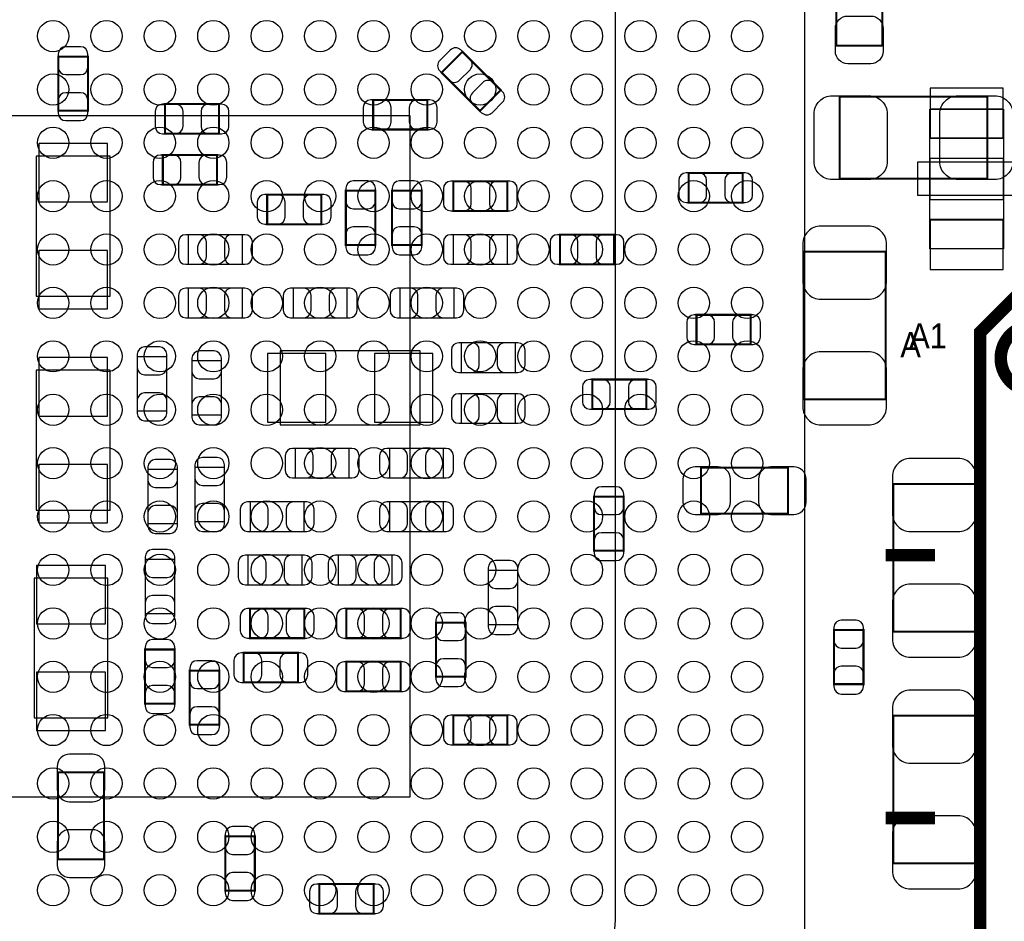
# Model space of a CAD drawing. Extents: x -489 to 2877, y -316 to 1733.
# Tile 6 of 11: x 1213 to 1685, y 299 to 732. Entities that reach past the tile are written whole.
import ezdxf

# ---------------------------------------------------------------- set-up
doc = ezdxf.new("R2010")
doc.units = 0
for name, color, linetype in [('ASSEMBLY_BOTTOM', 140, 'CONTINUOUS'), ('ASSEMBLY_TOP', 140, 'CONTINUOUS'), ('BOTTOM', 2, 'CONTINUOUS'), ('TOP', 160, 'CONTINUOUS')]:
    doc.layers.add(name, color=color, linetype=linetype)

msp = doc.modelspace()

# ---------------------------------------------------------------- linework, layer by layer
at = {"layer": 'ASSEMBLY_BOTTOM', "const_width": 0.98}
for points in [[(1245.77, 713.89), (1231.59, 713.89), (1231.59, 687.91), (1245.77, 687.91), (1245.77, 713.89)], [(1425.31, 716.2), (1415.28, 706.17), (1433.65, 687.8), (1443.68, 697.83), (1425.31, 716.2)], [(1308.67, 676.91), (1308.67, 691.09), (1282.69, 691.09), (1282.69, 676.91), (1308.67, 676.91)], [(1408.47, 678.91), (1408.47, 693.09), (1382.49, 693.09), (1382.49, 678.91), (1408.47, 678.91)], [(1307.67, 652.51), (1307.67, 666.69), (1281.69, 666.69), (1281.69, 652.51), (1307.67, 652.51)], [(1533.69, 658.09), (1533.69, 643.91), (1559.67, 643.91), (1559.67, 658.09), (1533.69, 658.09)], [(1446.87, 639.91), (1446.87, 654.09), (1420.89, 654.09), (1420.89, 639.91), (1446.87, 639.91)], [(1331.69, 647.69), (1331.69, 633.51), (1357.67, 633.51), (1357.67, 647.69), (1331.69, 647.69)], [(1383.57, 649.59), (1369.39, 649.59), (1369.39, 623.61), (1383.57, 623.61), (1383.57, 649.59)], [(1405.77, 649.59), (1391.59, 649.59), (1391.59, 623.61), (1405.77, 623.61), (1405.77, 649.59)], [(1497.97, 614.31), (1497.97, 628.49), (1471.99, 628.49), (1471.99, 614.31), (1497.97, 614.31)], [(1628.17, 620.43), (1588.79, 620.43), (1588.79, 549.57), (1628.17, 549.57), (1628.17, 620.43)], [(1537.49, 590.09), (1537.49, 575.91), (1563.47, 575.91), (1563.47, 590.09), (1537.49, 590.09)], [(1487.49, 559.09), (1487.49, 544.91), (1513.47, 544.91), (1513.47, 559.09), (1487.49, 559.09)], [(1581.35, 494.83), (1581.35, 516.87), (1539.61, 516.87), (1539.61, 494.83), (1581.35, 494.83)], [(1631.79, 438.17), (1671.17, 438.17), (1671.17, 509.03), (1631.79, 509.03), (1631.79, 438.17)], [(1488.39, 477.01), (1502.57, 477.01), (1502.57, 502.99), (1488.39, 502.99), (1488.39, 477.01)], [(1323.49, 449.29), (1323.49, 435.11), (1349.47, 435.11), (1349.47, 449.29), (1323.49, 449.29)], [(1395.67, 435.11), (1395.67, 449.29), (1369.69, 449.29), (1369.69, 435.11), (1395.67, 435.11)], [(1426.77, 442.59), (1412.59, 442.59), (1412.59, 416.61), (1426.77, 416.61), (1426.77, 442.59)], [(1617.52, 439.05), (1603.34, 439.05), (1603.34, 413.07), (1617.52, 413.07), (1617.52, 439.05)], [(1287.37, 429.69), (1273.19, 429.69), (1273.19, 403.71), (1287.37, 403.71), (1287.37, 429.69)], [(1320.49, 428.09), (1320.49, 413.91), (1346.47, 413.91), (1346.47, 428.09), (1320.49, 428.09)], [(1308.77, 419.59), (1294.59, 419.59), (1294.59, 393.61), (1308.77, 393.61), (1308.77, 419.59)], [(1395.67, 409.61), (1395.67, 423.79), (1369.69, 423.79), (1369.69, 409.61), (1395.67, 409.61)], [(1446.87, 384.01), (1446.87, 398.19), (1420.89, 398.19), (1420.89, 384.01), (1446.87, 384.01)], [(1631.79, 327.15), (1671.17, 327.15), (1671.17, 398.01), (1631.79, 398.01), (1631.79, 327.15)], [(1231.46, 329.13), (1253.5, 329.13), (1253.5, 370.87), (1231.46, 370.87), (1231.46, 329.13)], [(1325.77, 340.09), (1311.59, 340.09), (1311.59, 314.11), (1325.77, 314.11), (1325.77, 340.09)], [(1356.69, 317.29), (1356.69, 303.11), (1382.67, 303.11), (1382.67, 317.29), (1356.69, 317.29)]]:
    msp.add_lwpolyline(points, dxfattribs=at)
at = {"layer": 'ASSEMBLY_BOTTOM'}
for points in [[(1684.68, 688.7), (1684.68, 621.8), (1649.28, 621.8), (1649.28, 688.7), (1684.68, 688.7)], [(1256.38, 599.1), (1256.38, 666.1), (1220.98, 666.1), (1220.98, 599.1), (1256.38, 599.1)], [(1319.87, 614.31), (1319.87, 628.49), (1293.89, 628.49), (1293.89, 614.31), (1319.87, 614.31)], [(1446.87, 614.31), (1446.87, 628.49), (1420.89, 628.49), (1420.89, 614.31), (1446.87, 614.31)], [(1319.87, 588.71), (1319.87, 602.89), (1293.89, 602.89), (1293.89, 588.71), (1319.87, 588.71)], [(1370.07, 588.71), (1370.07, 602.89), (1344.09, 602.89), (1344.09, 588.71), (1370.07, 588.71)], [(1395.29, 602.89), (1395.29, 588.71), (1421.27, 588.71), (1421.27, 602.89), (1395.29, 602.89)], [(1450.67, 562.51), (1450.67, 576.69), (1424.69, 576.69), (1424.69, 562.51), (1450.67, 562.51)], [(1404.98, 572.8), (1337.98, 572.8), (1337.98, 537.4), (1404.98, 537.4), (1404.98, 572.8)], [(1269.39, 544.01), (1283.57, 544.01), (1283.57, 569.99), (1269.39, 569.99), (1269.39, 544.01)], [(1295.59, 542.11), (1309.77, 542.11), (1309.77, 568.09), (1295.59, 568.09), (1295.59, 542.11)], [(1256.38, 496.5), (1256.38, 563.5), (1220.98, 563.5), (1220.98, 496.5), (1256.38, 496.5)], [(1450.67, 538.11), (1450.67, 552.29), (1424.69, 552.29), (1424.69, 538.11), (1450.67, 538.11)], [(1371.07, 511.91), (1371.07, 526.09), (1345.09, 526.09), (1345.09, 511.91), (1371.07, 511.91)], [(1390.29, 526.09), (1390.29, 511.91), (1416.27, 511.91), (1416.27, 526.09), (1390.29, 526.09)], [(1288.67, 515.99), (1274.49, 515.99), (1274.49, 490.01), (1288.67, 490.01), (1288.67, 515.99)], [(1311.27, 516.99), (1297.09, 516.99), (1297.09, 491.01), (1311.27, 491.01), (1311.27, 516.99)], [(1323.49, 500.49), (1323.49, 486.31), (1349.47, 486.31), (1349.47, 500.49), (1323.49, 500.49)], [(1390.29, 500.49), (1390.29, 486.31), (1416.27, 486.31), (1416.27, 500.49), (1390.29, 500.49)], [(1273.19, 446.91), (1287.37, 446.91), (1287.37, 472.89), (1273.19, 472.89), (1273.19, 446.91)], [(1322.49, 474.89), (1322.49, 460.71), (1348.47, 460.71), (1348.47, 474.89), (1322.49, 474.89)], [(1391.67, 460.71), (1391.67, 474.89), (1365.69, 474.89), (1365.69, 460.71), (1391.67, 460.71)], [(1451.77, 467.59), (1437.59, 467.59), (1437.59, 441.61), (1451.77, 441.61), (1451.77, 467.59)], [(1219.98, 463.9), (1219.98, 396.9), (1255.38, 396.9), (1255.38, 463.9), (1219.98, 463.9)]]:
    msp.add_lwpolyline(points, dxfattribs=at)
for points in [[(1684.68, 688.7), (1649.28, 688.7), (1649.28, 675), (1684.68, 675)], [(1684.68, 665.1), (1649.28, 665.1), (1649.28, 645.4), (1684.68, 645.4)], [(1684.68, 621.8), (1649.28, 621.8), (1649.28, 635.6), (1684.68, 635.6)]]:
    msp.add_lwpolyline(points, close=True, dxfattribs=at)
at = {"layer": 'ASSEMBLY_TOP'}
for points in [[(1589.38, 209.9), (1589.38, 879.3), (919.98, 879.3), (919.98, 209.9), (1589.38, 209.9)], [(1400.18, 359), (1400.18, 685.5), (1103.78, 685.5), (1103.78, 359), (1400.18, 359)]]:
    msp.add_lwpolyline(points, dxfattribs=at)
msp.add_lwpolyline([(1459.18, 784), (1044.68, 784, 0.414206), (1005.28, 744.6), (1005.28, 299.9, 0.413884), (1044.68, 260.6), (1459.18, 260.6, 0.414138), (1498.58, 299.9), (1498.58, 744.6, 0.414459), (1459.18, 784)], format="xyb", dxfattribs=at)
for points, const_width in [([(1604.46, 760.87), (1626.5, 760.87), (1626.5, 719.13), (1604.46, 719.13), (1604.46, 760.87)], 0.98), ([(1606.05, 655.31), (1606.05, 694.69), (1676.91, 694.69), (1676.91, 655.31), (1606.05, 655.31)], 0.98), ([(1673.48, 12.26), (2071.08, 12.26), (2071.08, 606.74), (1698.48, 606.74), (1673.48, 581.74), (1673.48, 12.26)], 6), ([(1651.78, 474.9), (1628.18, 474.9)], 6), ([(1651.78, 348.9), (1628.18, 348.9)], 6)]:
    msp.add_lwpolyline(points, dxfattribs=dict(at, const_width=const_width))
at = {"layer": 'ASSEMBLY_TOP', "const_width": 6}
msp.add_lwpolyline([(1714.78, 569.34, 0.999842), (1683.32, 569.35, 1.000158), (1714.78, 569.34)], format="xyb", dxfattribs=at)
at = {"layer": 'BOTTOM'}
for points in [[(1231.59, 715.07), (1231.59, 708.77, 0.413587), (1235.14, 705.23), (1242.22, 705.23, 0.413587), (1245.77, 708.77), (1245.77, 715.07, 0.413587), (1242.22, 718.61), (1235.14, 718.61, 0.413587)], [(1414.45, 707), (1418.9, 702.55, 0.414276), (1423.92, 702.56), (1428.92, 707.56, 0.414276), (1428.93, 712.58), (1424.48, 717.03, 0.414276), (1419.46, 717.02), (1414.46, 712.02, 0.414276)], [(1444.51, 697), (1440.06, 701.45, 0.414276), (1435.04, 701.44), (1430.04, 696.44, 0.414276), (1430.03, 691.42), (1434.48, 686.97, 0.414276), (1439.5, 686.98), (1444.5, 691.98, 0.414276)], [(1245.77, 686.73), (1245.77, 693.03, 0.413587), (1242.22, 696.57), (1235.14, 696.57, 0.413587), (1231.59, 693.03), (1231.59, 686.73, 0.413587), (1235.14, 683.19), (1242.22, 683.19, 0.413587)], [(1281.51, 676.91), (1287.81, 676.91, 0.413587), (1291.35, 680.46), (1291.35, 687.54, 0.413587), (1287.81, 691.09), (1281.51, 691.09, 0.413587), (1277.97, 687.54), (1277.97, 680.46, 0.413587)], [(1309.85, 691.09), (1303.55, 691.09, 0.413587), (1300.01, 687.54), (1300.01, 680.46, 0.413587), (1303.55, 676.91), (1309.85, 676.91, 0.413587), (1313.39, 680.46), (1313.39, 687.54, 0.413587)], [(1381.31, 678.91), (1387.61, 678.91, 0.413587), (1391.15, 682.46), (1391.15, 689.54, 0.413587), (1387.61, 693.09), (1381.31, 693.09, 0.413587), (1377.77, 689.54), (1377.77, 682.46, 0.413587)], [(1409.65, 693.09), (1403.35, 693.09, 0.413587), (1399.81, 689.54), (1399.81, 682.46, 0.413587), (1403.35, 678.91), (1409.65, 678.91, 0.413587), (1413.19, 682.46), (1413.19, 689.54, 0.413587)], [(1280.51, 652.51), (1286.81, 652.51, 0.413587), (1290.35, 656.06), (1290.35, 663.14, 0.413587), (1286.81, 666.69), (1280.51, 666.69, 0.413587), (1276.97, 663.14), (1276.97, 656.06, 0.413587)], [(1308.85, 666.69), (1302.55, 666.69, 0.413587), (1299.01, 663.14), (1299.01, 656.06, 0.413587), (1302.55, 652.51), (1308.85, 652.51, 0.413587), (1312.39, 656.06), (1312.39, 663.14, 0.413587)], [(1532.51, 643.91), (1538.81, 643.91, 0.413587), (1542.35, 647.46), (1542.35, 654.54, 0.413587), (1538.81, 658.09), (1532.51, 658.09, 0.413587), (1528.97, 654.54), (1528.97, 647.46, 0.413587)], [(1560.85, 658.09), (1554.55, 658.09, 0.413587), (1551.01, 654.54), (1551.01, 647.46, 0.413587), (1554.55, 643.91), (1560.85, 643.91, 0.413587), (1564.39, 647.46), (1564.39, 654.54, 0.413587)], [(1369.39, 650.77), (1369.39, 644.47, 0.413587), (1372.94, 640.93), (1380.02, 640.93, 0.413587), (1383.57, 644.47), (1383.57, 650.77, 0.413587), (1380.02, 654.31), (1372.94, 654.31, 0.413587)], [(1391.59, 650.77), (1391.59, 644.47, 0.413587), (1395.14, 640.93), (1402.22, 640.93, 0.413587), (1405.77, 644.47), (1405.77, 650.77, 0.413587), (1402.22, 654.31), (1395.14, 654.31, 0.413587)], [(1419.71, 639.91), (1426.01, 639.91, 0.413587), (1429.55, 643.46), (1429.55, 650.54, 0.413587), (1426.01, 654.09), (1419.71, 654.09, 0.413587), (1416.17, 650.54), (1416.17, 643.46, 0.413587)], [(1448.05, 654.09), (1441.75, 654.09, 0.413587), (1438.21, 650.54), (1438.21, 643.46, 0.413587), (1441.75, 639.91), (1448.05, 639.91, 0.413587), (1451.59, 643.46), (1451.59, 650.54, 0.413587)], [(1330.51, 633.51), (1336.81, 633.51, 0.413587), (1340.35, 637.06), (1340.35, 644.14, 0.413587), (1336.81, 647.69), (1330.51, 647.69, 0.413587), (1326.97, 644.14), (1326.97, 637.06, 0.413587)], [(1358.85, 647.69), (1352.55, 647.69, 0.413587), (1349.01, 644.14), (1349.01, 637.06, 0.413587), (1352.55, 633.51), (1358.85, 633.51, 0.413587), (1362.39, 637.06), (1362.39, 644.14, 0.413587)], [(1588.4, 623.98), (1588.4, 606.26, 0.414414), (1597.06, 597.6), (1619.9, 597.6, 0.414414), (1628.56, 606.26), (1628.56, 623.98, 0.414414), (1619.9, 632.64), (1597.06, 632.64, 0.414414)], [(1292.71, 614.31), (1299.01, 614.31, 0.413587), (1302.55, 617.86), (1302.55, 624.94, 0.413587), (1299.01, 628.49), (1292.71, 628.49, 0.413587), (1289.17, 624.94), (1289.17, 617.86, 0.413587)], [(1321.05, 628.49), (1314.75, 628.49, 0.413587), (1311.21, 624.94), (1311.21, 617.86, 0.413587), (1314.75, 614.31), (1321.05, 614.31, 0.413587), (1324.59, 617.86), (1324.59, 624.94, 0.413587)], [(1383.57, 622.43), (1383.57, 628.73, 0.413587), (1380.02, 632.27), (1372.94, 632.27, 0.413587), (1369.39, 628.73), (1369.39, 622.43, 0.413587), (1372.94, 618.89), (1380.02, 618.89, 0.413587)], [(1405.77, 622.43), (1405.77, 628.73, 0.413587), (1402.22, 632.27), (1395.14, 632.27, 0.413587), (1391.59, 628.73), (1391.59, 622.43, 0.413587), (1395.14, 618.89), (1402.22, 618.89, 0.413587)], [(1419.71, 614.31), (1426.01, 614.31, 0.413587), (1429.55, 617.86), (1429.55, 624.94, 0.413587), (1426.01, 628.49), (1419.71, 628.49, 0.413587), (1416.17, 624.94), (1416.17, 617.86, 0.413587)], [(1448.05, 628.49), (1441.75, 628.49, 0.413587), (1438.21, 624.94), (1438.21, 617.86, 0.413587), (1441.75, 614.31), (1448.05, 614.31, 0.413587), (1451.59, 617.86), (1451.59, 624.94, 0.413587)], [(1470.81, 614.31), (1477.11, 614.31, 0.413587), (1480.65, 617.86), (1480.65, 624.94, 0.413587), (1477.11, 628.49), (1470.81, 628.49, 0.413587), (1467.27, 624.94), (1467.27, 617.86, 0.413587)], [(1499.15, 628.49), (1492.85, 628.49, 0.413587), (1489.31, 624.94), (1489.31, 617.86, 0.413587), (1492.85, 614.31), (1499.15, 614.31, 0.413587), (1502.69, 617.86), (1502.69, 624.94, 0.413587)], [(1292.71, 588.71), (1299.01, 588.71, 0.413587), (1302.55, 592.26), (1302.55, 599.34, 0.413587), (1299.01, 602.89), (1292.71, 602.89, 0.413587), (1289.17, 599.34), (1289.17, 592.26, 0.413587)], [(1321.05, 602.89), (1314.75, 602.89, 0.413587), (1311.21, 599.34), (1311.21, 592.26, 0.413587), (1314.75, 588.71), (1321.05, 588.71, 0.413587), (1324.59, 592.26), (1324.59, 599.34, 0.413587)], [(1342.91, 588.71), (1349.21, 588.71, 0.413587), (1352.75, 592.26), (1352.75, 599.34, 0.413587), (1349.21, 602.89), (1342.91, 602.89, 0.413587), (1339.37, 599.34), (1339.37, 592.26, 0.413587)], [(1371.25, 602.89), (1364.95, 602.89, 0.413587), (1361.41, 599.34), (1361.41, 592.26, 0.413587), (1364.95, 588.71), (1371.25, 588.71, 0.413587), (1374.79, 592.26), (1374.79, 599.34, 0.413587)], [(1394.11, 588.71), (1400.41, 588.71, 0.413587), (1403.95, 592.26), (1403.95, 599.34, 0.413587), (1400.41, 602.89), (1394.11, 602.89, 0.413587), (1390.57, 599.34), (1390.57, 592.26, 0.413587)], [(1422.45, 602.89), (1416.15, 602.89, 0.413587), (1412.61, 599.34), (1412.61, 592.26, 0.413587), (1416.15, 588.71), (1422.45, 588.71, 0.413587), (1425.99, 592.26), (1425.99, 599.34, 0.413587)], [(1536.31, 575.91), (1542.61, 575.91, 0.413587), (1546.15, 579.46), (1546.15, 586.54, 0.413587), (1542.61, 590.09), (1536.31, 590.09, 0.413587), (1532.77, 586.54), (1532.77, 579.46, 0.413587)], [(1564.65, 590.09), (1558.35, 590.09, 0.413587), (1554.81, 586.54), (1554.81, 579.46, 0.413587), (1558.35, 575.91), (1564.65, 575.91, 0.413587), (1568.19, 579.46), (1568.19, 586.54, 0.413587)], [(1423.51, 562.51), (1429.81, 562.51, 0.413587), (1433.35, 566.06), (1433.35, 573.14, 0.413587), (1429.81, 576.69), (1423.51, 576.69, 0.413587), (1419.97, 573.14), (1419.97, 566.06, 0.413587)], [(1451.85, 576.69), (1445.55, 576.69, 0.413587), (1442.01, 573.14), (1442.01, 566.06, 0.413587), (1445.55, 562.51), (1451.85, 562.51, 0.413587), (1455.39, 566.06), (1455.39, 573.14, 0.413587)], [(1269.39, 571.17), (1269.39, 564.87, 0.413587), (1272.94, 561.33), (1280.02, 561.33, 0.413587), (1283.57, 564.87), (1283.57, 571.17, 0.413587), (1280.02, 574.71), (1272.94, 574.71, 0.413587)], [(1295.59, 569.27), (1295.59, 562.97, 0.413587), (1299.14, 559.43), (1306.22, 559.43, 0.413587), (1309.77, 562.97), (1309.77, 569.27, 0.413587), (1306.22, 572.81), (1299.14, 572.81, 0.413587)], [(1628.56, 546.02), (1628.56, 563.74, 0.414414), (1619.9, 572.4), (1597.06, 572.4, 0.414414), (1588.4, 563.74), (1588.4, 546.02, 0.414414), (1597.06, 537.36), (1619.9, 537.36, 0.414414)], [(1486.31, 544.91), (1492.61, 544.91, 0.413587), (1496.15, 548.46), (1496.15, 555.54, 0.413587), (1492.61, 559.09), (1486.31, 559.09, 0.413587), (1482.77, 555.54), (1482.77, 548.46, 0.413587)], [(1514.65, 559.09), (1508.35, 559.09, 0.413587), (1504.81, 555.54), (1504.81, 548.46, 0.413587), (1508.35, 544.91), (1514.65, 544.91, 0.413587), (1518.19, 548.46), (1518.19, 555.54, 0.413587)], [(1283.57, 542.83), (1283.57, 549.13, 0.413587), (1280.02, 552.67), (1272.94, 552.67, 0.413587), (1269.39, 549.13), (1269.39, 542.83, 0.413587), (1272.94, 539.29), (1280.02, 539.29, 0.413587)], [(1423.51, 538.11), (1429.81, 538.11, 0.413587), (1433.35, 541.66), (1433.35, 548.74, 0.413587), (1429.81, 552.29), (1423.51, 552.29, 0.413587), (1419.97, 548.74), (1419.97, 541.66, 0.413587)], [(1451.85, 552.29), (1445.55, 552.29, 0.413587), (1442.01, 548.74), (1442.01, 541.66, 0.413587), (1445.55, 538.11), (1451.85, 538.11, 0.413587), (1455.39, 541.66), (1455.39, 548.74, 0.413587)], [(1309.77, 540.93), (1309.77, 547.23, 0.413587), (1306.22, 550.77), (1299.14, 550.77, 0.413587), (1295.59, 547.23), (1295.59, 540.93, 0.413587), (1299.14, 537.39), (1306.22, 537.39, 0.413587)], [(1343.91, 511.91), (1350.21, 511.91, 0.413587), (1353.75, 515.46), (1353.75, 522.54, 0.413587), (1350.21, 526.09), (1343.91, 526.09, 0.413587), (1340.37, 522.54), (1340.37, 515.46, 0.413587)], [(1372.25, 526.09), (1365.95, 526.09, 0.413587), (1362.41, 522.54), (1362.41, 515.46, 0.413587), (1365.95, 511.91), (1372.25, 511.91, 0.413587), (1375.79, 515.46), (1375.79, 522.54, 0.413587)], [(1389.11, 511.91), (1395.41, 511.91, 0.413587), (1398.95, 515.46), (1398.95, 522.54, 0.413587), (1395.41, 526.09), (1389.11, 526.09, 0.413587), (1385.57, 522.54), (1385.57, 515.46, 0.413587)], [(1417.45, 526.09), (1411.15, 526.09, 0.413587), (1407.61, 522.54), (1407.61, 515.46, 0.413587), (1411.15, 511.91), (1417.45, 511.91, 0.413587), (1420.99, 515.46), (1420.99, 522.54, 0.413587)], [(1274.49, 517.17), (1274.49, 510.87, 0.413587), (1278.04, 507.33), (1285.12, 507.33, 0.413587), (1288.67, 510.87), (1288.67, 517.17, 0.413587), (1285.12, 520.71), (1278.04, 520.71, 0.413587)], [(1297.09, 518.17), (1297.09, 511.87, 0.413587), (1300.64, 508.33), (1307.72, 508.33, 0.413587), (1311.27, 511.87), (1311.27, 518.17, 0.413587), (1307.72, 521.71), (1300.64, 521.71, 0.413587)], [(1631.4, 512.58), (1631.4, 494.86, 0.414414), (1640.06, 486.2), (1662.9, 486.2, 0.414414), (1671.56, 494.86), (1671.56, 512.58, 0.414414), (1662.9, 521.24), (1640.06, 521.24, 0.414414)], [(1536.86, 494.43), (1547.88, 494.43, 0.414846), (1553.79, 500.34), (1553.79, 511.36, 0.414846), (1547.88, 517.27), (1536.86, 517.27, 0.414846), (1530.95, 511.36), (1530.95, 500.34, 0.414846)], [(1584.1, 517.27), (1573.08, 517.27, 0.414846), (1567.17, 511.36), (1567.17, 500.34, 0.414846), (1573.08, 494.43), (1584.1, 494.43, 0.414846), (1590.01, 500.34), (1590.01, 511.36, 0.414846)], [(1488.39, 504.17), (1488.39, 497.87, 0.413587), (1491.94, 494.33), (1499.02, 494.33, 0.413587), (1502.57, 497.87), (1502.57, 504.17, 0.413587), (1499.02, 507.71), (1491.94, 507.71, 0.413587)], [(1322.31, 486.31), (1328.61, 486.31, 0.413587), (1332.15, 489.86), (1332.15, 496.94, 0.413587), (1328.61, 500.49), (1322.31, 500.49, 0.413587), (1318.77, 496.94), (1318.77, 489.86, 0.413587)], [(1350.65, 500.49), (1344.35, 500.49, 0.413587), (1340.81, 496.94), (1340.81, 489.86, 0.413587), (1344.35, 486.31), (1350.65, 486.31, 0.413587), (1354.19, 489.86), (1354.19, 496.94, 0.413587)], [(1389.11, 486.31), (1395.41, 486.31, 0.413587), (1398.95, 489.86), (1398.95, 496.94, 0.413587), (1395.41, 500.49), (1389.11, 500.49, 0.413587), (1385.57, 496.94), (1385.57, 489.86, 0.413587)], [(1417.45, 500.49), (1411.15, 500.49, 0.413587), (1407.61, 496.94), (1407.61, 489.86, 0.413587), (1411.15, 486.31), (1417.45, 486.31, 0.413587), (1420.99, 489.86), (1420.99, 496.94, 0.413587)], [(1288.67, 488.83), (1288.67, 495.13, 0.413587), (1285.12, 498.67), (1278.04, 498.67, 0.413587), (1274.49, 495.13), (1274.49, 488.83, 0.413587), (1278.04, 485.29), (1285.12, 485.29, 0.413587)], [(1311.27, 489.83), (1311.27, 496.13, 0.413587), (1307.72, 499.67), (1300.64, 499.67, 0.413587), (1297.09, 496.13), (1297.09, 489.83, 0.413587), (1300.64, 486.29), (1307.72, 486.29, 0.413587)], [(1502.57, 475.83), (1502.57, 482.13, 0.413587), (1499.02, 485.67), (1491.94, 485.67, 0.413587), (1488.39, 482.13), (1488.39, 475.83, 0.413587), (1491.94, 472.29), (1499.02, 472.29, 0.413587)], [(1273.19, 474.07), (1273.19, 467.77, 0.413587), (1276.74, 464.23), (1283.82, 464.23, 0.413587), (1287.37, 467.77), (1287.37, 474.07, 0.413587), (1283.82, 477.61), (1276.74, 477.61, 0.413587)], [(1321.31, 460.71), (1327.61, 460.71, 0.413587), (1331.15, 464.26), (1331.15, 471.34, 0.413587), (1327.61, 474.89), (1321.31, 474.89, 0.413587), (1317.77, 471.34), (1317.77, 464.26, 0.413587)], [(1349.65, 474.89), (1343.35, 474.89, 0.413587), (1339.81, 471.34), (1339.81, 464.26, 0.413587), (1343.35, 460.71), (1349.65, 460.71, 0.413587), (1353.19, 464.26), (1353.19, 471.34, 0.413587)], [(1364.51, 460.71), (1370.81, 460.71, 0.413587), (1374.35, 464.26), (1374.35, 471.34, 0.413587), (1370.81, 474.89), (1364.51, 474.89, 0.413587), (1360.97, 471.34), (1360.97, 464.26, 0.413587)], [(1392.85, 474.89), (1386.55, 474.89, 0.413587), (1383.01, 471.34), (1383.01, 464.26, 0.413587), (1386.55, 460.71), (1392.85, 460.71, 0.413587), (1396.39, 464.26), (1396.39, 471.34, 0.413587)], [(1437.59, 468.77), (1437.59, 462.47, 0.413587), (1441.14, 458.93), (1448.22, 458.93, 0.413587), (1451.77, 462.47), (1451.77, 468.77, 0.413587), (1448.22, 472.31), (1441.14, 472.31, 0.413587)], [(1671.56, 434.62), (1671.56, 452.34, 0.414414), (1662.9, 461), (1640.06, 461, 0.414414), (1631.4, 452.34), (1631.4, 434.62, 0.414414), (1640.06, 425.96), (1662.9, 425.96, 0.414414)], [(1287.37, 445.73), (1287.37, 452.03, 0.413587), (1283.82, 455.57), (1276.74, 455.57, 0.413587), (1273.19, 452.03), (1273.19, 445.73, 0.413587), (1276.74, 442.19), (1283.82, 442.19, 0.413587)], [(1322.31, 435.11), (1328.61, 435.11, 0.413587), (1332.15, 438.66), (1332.15, 445.74, 0.413587), (1328.61, 449.29), (1322.31, 449.29, 0.413587), (1318.77, 445.74), (1318.77, 438.66, 0.413587)], [(1350.65, 449.29), (1344.35, 449.29, 0.413587), (1340.81, 445.74), (1340.81, 438.66, 0.413587), (1344.35, 435.11), (1350.65, 435.11, 0.413587), (1354.19, 438.66), (1354.19, 445.74, 0.413587)], [(1368.51, 435.11), (1374.81, 435.11, 0.413587), (1378.35, 438.66), (1378.35, 445.74, 0.413587), (1374.81, 449.29), (1368.51, 449.29, 0.413587), (1364.97, 445.74), (1364.97, 438.66, 0.413587)], [(1396.85, 449.29), (1390.55, 449.29, 0.413587), (1387.01, 445.74), (1387.01, 438.66, 0.413587), (1390.55, 435.11), (1396.85, 435.11, 0.413587), (1400.39, 438.66), (1400.39, 445.74, 0.413587)], [(1451.77, 440.43), (1451.77, 446.73, 0.413587), (1448.22, 450.27), (1441.14, 450.27, 0.413587), (1437.59, 446.73), (1437.59, 440.43, 0.413587), (1441.14, 436.89), (1448.22, 436.89, 0.413587)], [(1412.59, 443.77), (1412.59, 437.47, 0.413587), (1416.14, 433.93), (1423.22, 433.93, 0.413587), (1426.77, 437.47), (1426.77, 443.77, 0.413587), (1423.22, 447.31), (1416.14, 447.31, 0.413587)], [(1603.34, 440.23), (1603.34, 433.93, 0.413587), (1606.89, 430.39), (1613.97, 430.39, 0.413587), (1617.52, 433.93), (1617.52, 440.23, 0.413587), (1613.97, 443.77), (1606.89, 443.77, 0.413587)], [(1273.19, 430.87), (1273.19, 424.57, 0.413587), (1276.74, 421.03), (1283.82, 421.03, 0.413587), (1287.37, 424.57), (1287.37, 430.87, 0.413587), (1283.82, 434.41), (1276.74, 434.41, 0.413587)], [(1319.31, 413.91), (1325.61, 413.91, 0.413587), (1329.15, 417.46), (1329.15, 424.54, 0.413587), (1325.61, 428.09), (1319.31, 428.09, 0.413587), (1315.77, 424.54), (1315.77, 417.46, 0.413587)], [(1347.65, 428.09), (1341.35, 428.09, 0.413587), (1337.81, 424.54), (1337.81, 417.46, 0.413587), (1341.35, 413.91), (1347.65, 413.91, 0.413587), (1351.19, 417.46), (1351.19, 424.54, 0.413587)], [(1426.77, 415.43), (1426.77, 421.73, 0.413587), (1423.22, 425.27), (1416.14, 425.27, 0.413587), (1412.59, 421.73), (1412.59, 415.43, 0.413587), (1416.14, 411.89), (1423.22, 411.89, 0.413587)], [(1294.59, 420.77), (1294.59, 414.47, 0.413587), (1298.14, 410.93), (1305.22, 410.93, 0.413587), (1308.77, 414.47), (1308.77, 420.77, 0.413587), (1305.22, 424.31), (1298.14, 424.31, 0.413587)], [(1368.51, 409.61), (1374.81, 409.61, 0.413587), (1378.35, 413.16), (1378.35, 420.24, 0.413587), (1374.81, 423.79), (1368.51, 423.79, 0.413587), (1364.97, 420.24), (1364.97, 413.16, 0.413587)], [(1396.85, 423.79), (1390.55, 423.79, 0.413587), (1387.01, 420.24), (1387.01, 413.16, 0.413587), (1390.55, 409.61), (1396.85, 409.61, 0.413587), (1400.39, 413.16), (1400.39, 420.24, 0.413587)], [(1617.52, 411.89), (1617.52, 418.19, 0.413587), (1613.97, 421.73), (1606.89, 421.73, 0.413587), (1603.34, 418.19), (1603.34, 411.89, 0.413587), (1606.89, 408.35), (1613.97, 408.35, 0.413587)], [(1287.37, 402.53), (1287.37, 408.83, 0.413587), (1283.82, 412.37), (1276.74, 412.37, 0.413587), (1273.19, 408.83), (1273.19, 402.53, 0.413587), (1276.74, 398.99), (1283.82, 398.99, 0.413587)], [(1631.4, 401.56), (1631.4, 383.84, 0.414414), (1640.06, 375.18), (1662.9, 375.18, 0.414414), (1671.56, 383.84), (1671.56, 401.56, 0.414414), (1662.9, 410.22), (1640.06, 410.22, 0.414414)], [(1308.77, 392.43), (1308.77, 398.73, 0.413587), (1305.22, 402.27), (1298.14, 402.27, 0.413587), (1294.59, 398.73), (1294.59, 392.43, 0.413587), (1298.14, 388.89), (1305.22, 388.89, 0.413587)], [(1419.71, 384.01), (1426.01, 384.01, 0.413587), (1429.55, 387.56), (1429.55, 394.64, 0.413587), (1426.01, 398.19), (1419.71, 398.19, 0.413587), (1416.17, 394.64), (1416.17, 387.56, 0.413587)], [(1448.05, 398.19), (1441.75, 398.19, 0.413587), (1438.21, 394.64), (1438.21, 387.56, 0.413587), (1441.75, 384.01), (1448.05, 384.01, 0.413587), (1451.59, 387.56), (1451.59, 394.64, 0.413587)], [(1231.06, 373.62), (1231.06, 362.6, 0.414846), (1236.97, 356.69), (1247.99, 356.69, 0.414846), (1253.9, 362.6), (1253.9, 373.62, 0.414846), (1247.99, 379.53), (1236.97, 379.53, 0.414846)], [(1671.56, 323.6), (1671.56, 341.32, 0.414414), (1662.9, 349.98), (1640.06, 349.98, 0.414414), (1631.4, 341.32), (1631.4, 323.6, 0.414414), (1640.06, 314.94), (1662.9, 314.94, 0.414414)], [(1311.59, 341.27), (1311.59, 334.97, 0.413587), (1315.14, 331.43), (1322.22, 331.43, 0.413587), (1325.77, 334.97), (1325.77, 341.27, 0.413587), (1322.22, 344.81), (1315.14, 344.81, 0.413587)], [(1253.9, 326.38), (1253.9, 337.4, 0.414846), (1247.99, 343.31), (1236.97, 343.31, 0.414846), (1231.06, 337.4), (1231.06, 326.38, 0.414846), (1236.97, 320.47), (1247.99, 320.47, 0.414846)], [(1325.77, 312.93), (1325.77, 319.23, 0.413587), (1322.22, 322.77), (1315.14, 322.77, 0.413587), (1311.59, 319.23), (1311.59, 312.93, 0.413587), (1315.14, 309.39), (1322.22, 309.39, 0.413587)], [(1355.51, 303.11), (1361.81, 303.11, 0.413587), (1365.35, 306.66), (1365.35, 313.74, 0.413587), (1361.81, 317.29), (1355.51, 317.29, 0.413587), (1351.97, 313.74), (1351.97, 306.66, 0.413587)], [(1383.85, 317.29), (1377.55, 317.29, 0.413587), (1374.01, 313.74), (1374.01, 306.66, 0.413587), (1377.55, 303.11), (1383.85, 303.11, 0.413587), (1387.39, 306.66), (1387.39, 313.74, 0.413587)]]:
    msp.add_lwpolyline(points, format="xyb", close=True, dxfattribs=at)
for points in [[(1684.48, 698.8), (1649.48, 698.8), (1649.48, 674.8), (1684.48, 674.8)], [(1222.18, 644.2), (1255.18, 644.2), (1255.18, 672.2), (1222.18, 672.2)], [(1690.58, 663.2), (1643.38, 663.2), (1643.38, 647.4), (1690.58, 647.4)], [(1684.48, 635.8), (1649.48, 635.8), (1649.48, 611.8), (1684.48, 611.8)], [(1222.18, 593), (1255.18, 593), (1255.18, 621), (1222.18, 621)], [(1359.88, 538.6), (1359.88, 571.6), (1331.88, 571.6), (1331.88, 538.6)], [(1411.08, 538.6), (1411.08, 571.6), (1383.08, 571.6), (1383.08, 538.6)], [(1222.18, 541.6), (1255.18, 541.6), (1255.18, 569.6), (1222.18, 569.6)], [(1222.18, 490.4), (1255.18, 490.4), (1255.18, 518.4), (1222.18, 518.4)], [(1254.18, 470), (1221.18, 470), (1221.18, 442), (1254.18, 442)], [(1254.18, 418.8), (1221.18, 418.8), (1221.18, 390.8), (1254.18, 390.8)]]:
    msp.add_lwpolyline(points, close=True, dxfattribs=at)
at = {"layer": 'TOP'}
for points in [[(1604.06, 716.38), (1604.06, 727.4, -0.414846), (1609.97, 733.31), (1620.99, 733.31, -0.414846), (1626.9, 727.4), (1626.9, 716.38, -0.414846), (1620.99, 710.47), (1609.97, 710.47, -0.414846)], [(1602.5, 695.08), (1620.22, 695.08, -0.414414), (1628.88, 686.42), (1628.88, 663.58, -0.414414), (1620.22, 654.92), (1602.5, 654.92, -0.414414), (1593.84, 663.58), (1593.84, 686.42, -0.414414)], [(1680.46, 654.92), (1662.74, 654.92, -0.414414), (1654.08, 663.58), (1654.08, 686.42, -0.414414), (1662.74, 695.08), (1680.46, 695.08, -0.414414), (1689.12, 686.42), (1689.12, 663.58, -0.414414)]]:
    msp.add_lwpolyline(points, format="xyb", close=True, dxfattribs=at)
for centre in [(1229.08, 723.7), (1254.68, 723.7), (1280.28, 723.7), (1305.88, 723.7), (1331.48, 723.7), (1357.08, 723.7), (1382.68, 723.7), (1408.18, 723.7), (1433.78, 723.7), (1459.38, 723.7), (1484.98, 723.7), (1510.58, 723.7), (1536.18, 723.7), (1561.78, 723.7), (1229.08, 698.1), (1254.68, 698.1), (1280.28, 698.1), (1305.88, 698.1), (1331.48, 698.1), (1357.08, 698.1), (1382.68, 698.1), (1408.18, 698.1), (1433.78, 698.1), (1459.38, 698.1), (1484.98, 698.1), (1510.58, 698.1), (1536.18, 698.1), (1561.78, 698.1), (1229.08, 672.6), (1254.68, 672.6), (1280.28, 672.6), (1305.88, 672.6), (1331.48, 672.6), (1357.08, 672.6), (1382.68, 672.6), (1408.18, 672.6), (1433.78, 672.6), (1459.38, 672.6), (1484.98, 672.6), (1510.58, 672.6), (1536.18, 672.6), (1561.78, 672.6), (1229.08, 647), (1254.68, 647), (1280.28, 647), (1305.88, 647), (1331.48, 647), (1357.08, 647), (1382.68, 647), (1408.18, 647), (1433.78, 647), (1459.38, 647), (1484.98, 647), (1510.58, 647), (1536.18, 647), (1561.78, 647), (1229.08, 621.4), (1254.68, 621.4), (1280.28, 621.4), (1305.88, 621.4), (1331.48, 621.4), (1357.08, 621.4), (1382.68, 621.4), (1408.18, 621.4), (1433.78, 621.4), (1459.38, 621.4), (1484.98, 621.4), (1510.58, 621.4), (1536.18, 621.4), (1561.78, 621.4), (1229.08, 595.8), (1254.68, 595.8), (1280.28, 595.8), (1305.88, 595.8), (1331.48, 595.8), (1357.08, 595.8), (1382.68, 595.8), (1408.18, 595.8), (1433.78, 595.8), (1459.38, 595.8), (1484.98, 595.8), (1510.58, 595.8), (1536.18, 595.8), (1561.78, 595.8), (1229.08, 570.2), (1254.68, 570.2), (1280.28, 570.2), (1305.88, 570.2), (1331.48, 570.2), (1357.08, 570.2), (1382.68, 570.2), (1408.18, 570.2), (1433.78, 570.2), (1459.38, 570.2), (1484.98, 570.2), (1510.58, 570.2), (1536.18, 570.2), (1561.78, 570.2), (1229.08, 544.6), (1254.68, 544.6), (1280.28, 544.6), (1305.88, 544.6), (1331.48, 544.6), (1357.08, 544.6), (1382.68, 544.6), (1408.18, 544.6), (1433.78, 544.6), (1459.38, 544.6), (1484.98, 544.6), (1510.58, 544.6), (1536.18, 544.6), (1561.78, 544.6), (1229.08, 519), (1254.68, 519), (1280.28, 519), (1305.88, 519), (1331.48, 519), (1357.08, 519), (1382.68, 519), (1408.18, 519), (1433.78, 519), (1459.38, 519), (1484.98, 519), (1510.58, 519), (1536.18, 519), (1561.78, 519), (1229.08, 493.4), (1254.68, 493.4), (1280.28, 493.4), (1305.88, 493.4), (1331.48, 493.4), (1357.08, 493.4), (1382.68, 493.4), (1408.18, 493.4), (1433.78, 493.4), (1459.38, 493.4), (1484.98, 493.4), (1510.58, 493.4), (1536.18, 493.4), (1561.78, 493.4), (1229.08, 467.8), (1254.68, 467.8), (1280.28, 467.8), (1305.88, 467.8), (1331.48, 467.8), (1357.08, 467.8), (1382.68, 467.8), (1408.18, 467.8), (1433.78, 467.8), (1459.38, 467.8), (1484.98, 467.8), (1510.58, 467.8), (1536.18, 467.8), (1561.78, 467.8), (1229.08, 442.2), (1254.68, 442.2), (1280.28, 442.2), (1305.88, 442.2), (1331.48, 442.2), (1357.08, 442.2), (1382.68, 442.2), (1408.18, 442.2), (1433.78, 442.2), (1459.38, 442.2), (1484.98, 442.2), (1510.58, 442.2), (1536.18, 442.2), (1561.78, 442.2), (1229.08, 416.6), (1254.68, 416.6), (1280.28, 416.6), (1305.88, 416.6), (1331.48, 416.6), (1357.08, 416.6), (1382.68, 416.6), (1408.18, 416.6), (1433.78, 416.6), (1459.38, 416.6), (1484.98, 416.6), (1510.58, 416.6), (1536.18, 416.6), (1561.78, 416.6), (1229.08, 391.1), (1254.68, 391.1), (1280.28, 391.1), (1305.88, 391.1), (1331.48, 391.1), (1357.08, 391.1), (1382.68, 391.1), (1408.18, 391.1), (1433.78, 391.1), (1459.38, 391.1), (1484.98, 391.1), (1510.58, 391.1), (1536.18, 391.1), (1561.78, 391.1), (1229.08, 365.5), (1254.68, 365.5), (1280.28, 365.5), (1305.88, 365.5), (1331.48, 365.5), (1357.08, 365.5), (1382.68, 365.5), (1408.18, 365.5), (1433.78, 365.5), (1459.38, 365.5), (1484.98, 365.5), (1510.58, 365.5), (1536.18, 365.5), (1561.78, 365.5), (1229.08, 339.9), (1254.68, 339.9), (1280.28, 339.9), (1305.88, 339.9), (1331.48, 339.9), (1357.08, 339.9), (1382.68, 339.9), (1408.18, 339.9), (1433.78, 339.9), (1459.38, 339.9), (1484.98, 339.9), (1510.58, 339.9), (1536.18, 339.9), (1561.78, 339.9), (1229.08, 314.3), (1254.68, 314.3), (1280.28, 314.3), (1305.88, 314.3), (1331.48, 314.3), (1357.08, 314.3), (1382.68, 314.3), (1408.18, 314.3), (1433.78, 314.3), (1459.38, 314.3), (1484.98, 314.3), (1510.58, 314.3), (1536.18, 314.3), (1561.78, 314.3)]:
    msp.add_circle(centre, 7.5, dxfattribs=at)

# ---------------------------------------------------------------- texts
at = {"layer": 'ASSEMBLY_TOP', "width": 0.916667}
for s, p in [('A1', (1639.48, 574)), ('A', (1635.2, 569.8))]:
    msp.add_text(s, height=12, dxfattribs=at).set_placement(p)

doc.saveas('drawing.dxf')
